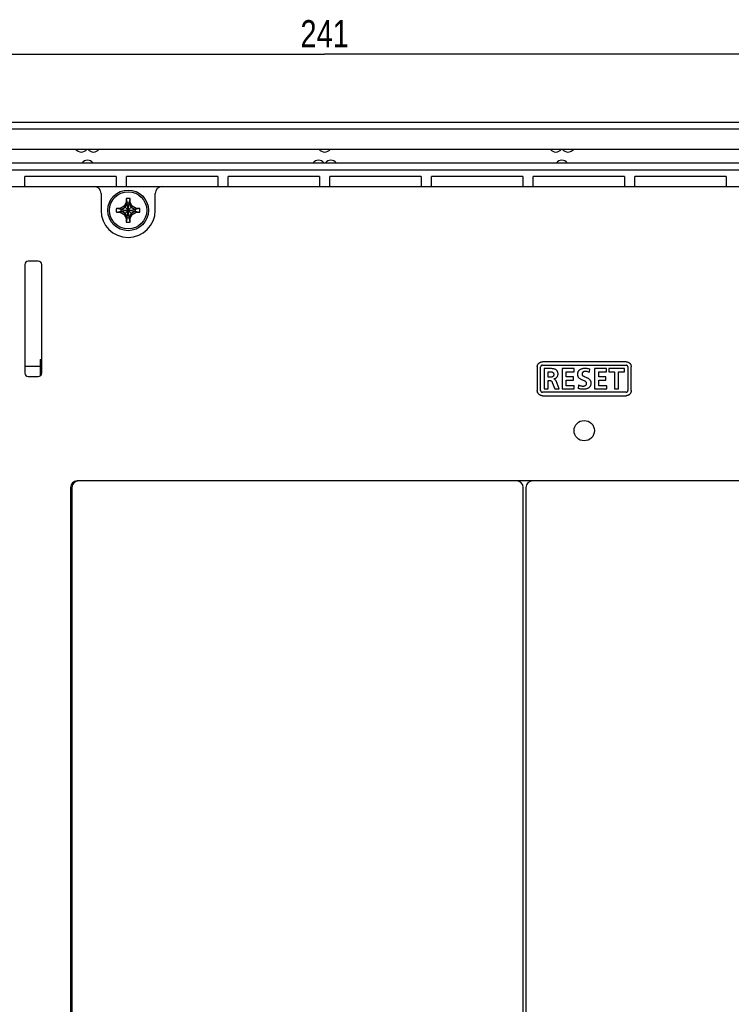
# Model space of a CAD drawing. Extents: x 8 to 833, y 0 to 484.
# Tile 20 of 22: x 630 to 735, y 228 to 373. Entities that reach past the tile are written whole.
import ezdxf
from ezdxf.enums import TextEntityAlignment as Align

# ---------------------------------------------------------------- set-up
doc = ezdxf.new("R2010")
doc.units = 0
doc.header["$LTSCALE"] = 46.255
doc.layers.get('0').update_dxf_attribs({"linetype": 'CONTINUOUS'})
doc.layers.add('AXIS', color=7, linetype='CONTINUOUS')
doc.layers.add('DIM', color=7, linetype='CONTINUOUS')
doc.styles.get("Standard").update_dxf_attribs({"font": 'txt', "width": 0.8})
doc.dimstyles.get("Standard").update_dxf_attribs({"dimtxt": 2.5, "dimasz": 2.5, "dimexe": 1.25, "dimexo": 0.625, "dimtad": 1, "dimcen": 2.5, "dimazin": 3, "dimtfac": 1, "dimtmove": 0, "dimatfit": 3})

# ---------------------------------------------------------------- blocks, each defined once
blk = doc.blocks.new('_OPEN')
at = {"color": 0, "linetype": 'BYBLOCK'}
for p, q in [((0, 0), (-1, 0.263)), ((-1, -0.263), (0, 0)), ((-1, 0), (0, 0))]:
    blk.add_line(p, q, dxfattribs=at)
blk = doc.blocks.new('*D5')
at = {"layer": 'DIM', "color": 2, "linetype": 'CONTINUOUS'}
for p, q in [((554.45, 353.07), (554.45, 369.13)), ((795.45, 353.07), (795.45, 369.13)), ((554.45, 368.13), (674.95, 368.13)), ((795.45, 368.13), (674.95, 368.13))]:
    blk.add_line(p, q, dxfattribs=at)
at = {"layer": 'DIM', "color": 2, "linetype": 'CONTINUOUS', "xscale": 1.9, "yscale": 1.9, "zscale": 1.9, "rotation": 180}
blk.add_blockref('_OPEN', (554.45, 368.13), dxfattribs=at)
at = {"layer": 'DIM', "color": 2, "linetype": 'CONTINUOUS', "xscale": 1.9, "yscale": 1.9, "zscale": 1.9}
blk.add_blockref('_OPEN', (795.45, 368.13), dxfattribs=at)
at = {"layer": 'DIM', "color": 2, "linetype": 'CONTINUOUS', "width": 0.8}
blk.add_text('241', height=4, dxfattribs=at).set_placement((674.95, 369.13), align=Align.CENTER)

msp = doc.modelspace()

# ---------------------------------------------------------------- linework, layer by layer
at = {"color": 7, "linetype": 'CONTINUOUS'}
for p, q in [((518.943, 358.071), (830.965, 358.071)), ((785.254, 357.071), (564.654, 357.071)), ((785.254, 354.071), (564.654, 354.071)), ((564.654, 352.071), (785.254, 352.071)), ((564.654, 351.071), (785.254, 351.071)), ((644.204, 350.071), (630.704, 350.071)), ((630.704, 348.571), (630.704, 350.071)), ((644.204, 350.071), (644.204, 348.571)), ((659.204, 350.071), (645.704, 350.071)), ((645.704, 348.571), (645.704, 350.071)), ((659.204, 350.071), (659.204, 348.571)), ((674.204, 350.071), (660.704, 350.071)), ((660.704, 348.571), (660.704, 350.071)), ((674.204, 350.071), (674.204, 348.571)), ((689.204, 350.071), (675.704, 350.071)), ((675.704, 348.571), (675.704, 350.071)), ((689.204, 350.071), (689.204, 348.571)), ((704.204, 350.071), (690.704, 350.071)), ((690.704, 348.571), (690.704, 350.071)), ((704.204, 350.071), (704.204, 348.571)), ((719.204, 350.071), (705.704, 350.071)), ((705.704, 348.571), (705.704, 350.071)), ((719.204, 350.071), (719.204, 348.571)), ((734.204, 350.071), (720.704, 350.071)), ((720.704, 348.571), (720.704, 350.071)), ((734.204, 350.071), (734.204, 348.571)), ((526.454, 348.571), (823.454, 348.571)), ((641.954, 347.571), (641.954, 345.071)), ((649.954, 345.071), (649.954, 347.571)), ((645.674, 346.239), (645.35, 345.676)), ((645.494, 345.532), (645.814, 346.086)), ((645.674, 346.799), (645.674, 346.239)), ((645.674, 346.799), (645.814, 346.142)), ((645.814, 346.086), (645.674, 346.239)), ((645.814, 346.086), (645.814, 346.142)), ((645.814, 344.001), (646.094, 346.142)), ((646.094, 344.001), (645.814, 346.142)), ((645.814, 344.057), (646.094, 346.086)), ((646.094, 344.057), (645.814, 346.086)), ((646.094, 346.142), (646.234, 346.799)), ((646.094, 346.086), (646.234, 346.239)), ((646.094, 346.142), (646.094, 346.086)), ((646.094, 346.086), (646.415, 345.532)), ((646.234, 346.239), (646.234, 346.799)), ((646.559, 345.676), (646.234, 346.239)), ((644.787, 345.351), (644.227, 345.351)), ((644.884, 345.211), (644.227, 345.351)), ((644.227, 344.791), (644.884, 344.931)), ((644.227, 344.791), (644.787, 344.791)), ((645.35, 345.676), (644.787, 345.351)), ((644.94, 345.211), (644.787, 345.351)), ((644.94, 344.931), (644.787, 344.791)), ((644.787, 344.791), (645.35, 344.467)), ((644.884, 344.931), (647.025, 345.211)), ((644.884, 345.211), (644.94, 345.211)), ((644.884, 345.211), (647.025, 344.931)), ((644.94, 344.931), (644.884, 344.931)), ((644.94, 345.211), (645.494, 345.532)), ((644.94, 344.931), (646.969, 345.211)), ((644.94, 345.211), (646.969, 344.931)), ((645.494, 344.611), (644.94, 344.931)), ((645.35, 344.467), (646.559, 345.676)), ((645.35, 345.676), (646.559, 344.467)), ((645.35, 344.467), (645.674, 343.904)), ((645.814, 344.057), (645.494, 344.611)), ((646.415, 344.611), (646.094, 344.057)), ((646.234, 343.904), (646.559, 344.467)), ((646.415, 345.532), (646.969, 345.211)), ((646.969, 344.931), (646.415, 344.611)), ((647.122, 345.351), (646.559, 345.676)), ((646.559, 344.467), (647.122, 344.791)), ((646.969, 345.211), (647.122, 345.351)), ((646.969, 345.211), (647.025, 345.211)), ((647.025, 344.931), (646.969, 344.931)), ((646.969, 344.931), (647.122, 344.791)), ((647.682, 345.351), (647.025, 345.211)), ((647.025, 344.931), (647.682, 344.791)), ((647.682, 345.351), (647.122, 345.351)), ((647.122, 344.791), (647.682, 344.791)), ((645.814, 344.057), (645.674, 343.904)), ((645.814, 344.001), (645.674, 343.344)), ((645.674, 343.904), (645.674, 343.344)), ((645.814, 344.001), (645.814, 344.057)), ((646.094, 344.057), (646.234, 343.904)), ((646.094, 344.057), (646.094, 344.001)), ((646.234, 343.344), (646.094, 344.001)), ((646.234, 343.344), (646.234, 343.904)), ((630.704, 337.071), (630.704, 321.071)), ((632.704, 337.571), (631.204, 337.571)), ((633.204, 321.071), (633.204, 337.071)), ((706.467, 322.419), (706.504, 322.465)), ((706.504, 322.465), (706.544, 322.509)), ((706.544, 322.509), (706.588, 322.549)), ((706.588, 322.549), (706.634, 322.586)), ((706.634, 322.586), (706.683, 322.619)), ((706.683, 322.619), (706.735, 322.647)), ((706.735, 322.647), (706.788, 322.672)), ((706.788, 322.672), (706.843, 322.692)), ((706.843, 322.692), (706.9, 322.708)), ((706.9, 322.708), (706.958, 322.719)), ((706.958, 322.719), (707.016, 322.726)), ((707.016, 322.726), (707.074, 322.728)), ((719.436, 322.728), (707.074, 322.728)), ((719.436, 322.728), (719.494, 322.726)), ((719.494, 322.726), (719.552, 322.719)), ((719.552, 322.719), (719.609, 322.708)), ((719.609, 322.708), (719.666, 322.692)), ((719.666, 322.692), (719.721, 322.672)), ((719.721, 322.672), (719.775, 322.647)), ((719.775, 322.647), (719.827, 322.619)), ((719.827, 322.619), (719.876, 322.586)), ((719.876, 322.586), (719.923, 322.549)), ((719.923, 322.549), (719.967, 322.508)), ((719.967, 322.508), (720.007, 322.464)), ((720.007, 322.464), (720.044, 322.417)), ((706.324, 321.978), (706.326, 322.036)), ((706.324, 321.978), (706.324, 318.478)), ((706.326, 322.036), (706.333, 322.095)), ((706.333, 322.095), (706.344, 322.152)), ((706.344, 322.152), (706.36, 322.209)), ((706.36, 322.209), (706.381, 322.265)), ((706.381, 322.265), (706.405, 322.318)), ((706.405, 322.318), (706.434, 322.37)), ((706.434, 322.37), (706.467, 322.419)), ((706.826, 322.004), (706.824, 321.978)), ((706.824, 318.478), (706.824, 321.978)), ((706.83, 322.03), (706.826, 322.004)), ((706.836, 322.055), (706.83, 322.03)), ((706.846, 322.08), (706.836, 322.055)), ((706.857, 322.103), (706.846, 322.08)), ((706.872, 322.125), (706.857, 322.103)), ((706.888, 322.145), (706.872, 322.125)), ((706.907, 322.164), (706.888, 322.145)), ((706.927, 322.18), (706.907, 322.164)), ((706.949, 322.195), (706.927, 322.18)), ((706.972, 322.206), (706.949, 322.195)), ((706.997, 322.216), (706.972, 322.206)), ((707.022, 322.223), (706.997, 322.216)), ((707.048, 322.227), (707.022, 322.223)), ((707.074, 322.228), (707.048, 322.227)), ((707.074, 322.228), (719.436, 322.228)), ((708.14, 321.729), (707.324, 321.729)), ((707.324, 321.729), (707.324, 318.727)), ((707.926, 321.256), (708.124, 321.256)), ((707.926, 320.448), (707.926, 321.256)), ((708.124, 321.256), (708.21, 321.255)), ((708.292, 321.727), (708.14, 321.729)), ((708.21, 321.255), (708.287, 321.251)), ((708.287, 321.251), (708.356, 321.245)), ((708.429, 321.722), (708.292, 321.727)), ((708.356, 321.245), (708.417, 321.236)), ((708.417, 321.236), (708.472, 321.224)), ((708.554, 321.712), (708.429, 321.722)), ((708.472, 321.224), (708.519, 321.21)), ((708.519, 321.21), (708.56, 321.193)), ((708.665, 321.698), (708.554, 321.712)), ((708.56, 321.193), (708.595, 321.176)), ((708.595, 321.176), (708.626, 321.156)), ((708.626, 321.156), (708.652, 321.136)), ((708.652, 321.136), (708.675, 321.114)), ((708.764, 321.68), (708.665, 321.698)), ((708.675, 321.114), (708.695, 321.09)), ((708.695, 321.09), (708.712, 321.064)), ((708.712, 321.064), (708.727, 321.036)), ((708.727, 321.036), (708.739, 321.006)), ((708.739, 321.006), (708.749, 320.973)), ((708.851, 321.659), (708.764, 321.68)), ((708.926, 321.634), (708.851, 321.659)), ((708.992, 321.608), (708.926, 321.634)), ((709.048, 321.579), (708.992, 321.608)), ((709.098, 321.549), (709.048, 321.579)), ((709.142, 321.517), (709.098, 321.549)), ((709.182, 321.482), (709.142, 321.517)), ((709.219, 321.445), (709.182, 321.482)), ((709.252, 321.404), (709.219, 321.445)), ((709.281, 321.361), (709.252, 321.404)), ((709.307, 321.314), (709.281, 321.361)), ((709.33, 321.263), (709.307, 321.314)), ((709.349, 321.207), (709.33, 321.263)), ((709.366, 321.146), (709.349, 321.207)), ((709.378, 321.078), (709.366, 321.146)), ((709.386, 321.002), (709.378, 321.078)), ((711.776, 321.729), (710.003, 321.729)), ((710.003, 321.729), (710.003, 318.727)), ((710.606, 321.256), (711.776, 321.256)), ((710.606, 320.516), (710.606, 321.256)), ((711.776, 321.256), (711.776, 321.729)), ((712.298, 320.931), (712.304, 321.007)), ((712.304, 321.007), (712.316, 321.081)), ((712.316, 321.081), (712.333, 321.151)), ((712.333, 321.151), (712.354, 321.217)), ((712.354, 321.217), (712.379, 321.278)), ((712.379, 321.278), (712.408, 321.334)), ((712.408, 321.334), (712.441, 321.387)), ((712.441, 321.387), (712.477, 321.436)), ((712.477, 321.436), (712.518, 321.483)), ((712.518, 321.483), (712.563, 321.526)), ((712.563, 321.526), (712.613, 321.568)), ((712.613, 321.568), (712.668, 321.606)), ((712.668, 321.606), (712.729, 321.642)), ((712.729, 321.642), (712.796, 321.675)), ((712.796, 321.675), (712.869, 321.704)), ((712.869, 321.704), (712.949, 321.73)), ((712.94, 321.018), (712.931, 320.979)), ((712.952, 321.055), (712.94, 321.018)), ((712.949, 321.73), (713.037, 321.751)), ((712.966, 321.088), (712.952, 321.055)), ((712.984, 321.119), (712.966, 321.088)), ((713.004, 321.147), (712.984, 321.119)), ((713.027, 321.174), (713.004, 321.147)), ((713.053, 321.198), (713.027, 321.174)), ((713.037, 321.751), (713.132, 321.767)), ((713.082, 321.221), (713.053, 321.198)), ((713.115, 321.241), (713.082, 321.221)), ((713.151, 321.259), (713.115, 321.241)), ((713.132, 321.767), (713.235, 321.777)), ((713.191, 321.275), (713.151, 321.259)), ((713.236, 321.288), (713.191, 321.275)), ((713.235, 321.777), (713.345, 321.781)), ((713.285, 321.298), (713.236, 321.288)), ((713.338, 321.305), (713.285, 321.298)), ((713.397, 321.307), (713.338, 321.305)), ((713.345, 321.781), (713.486, 321.777)), ((713.495, 321.304), (713.397, 321.307)), ((713.486, 321.777), (713.616, 321.767)), ((713.597, 321.293), (713.495, 321.304)), ((713.7, 321.276), (713.597, 321.293)), ((713.616, 321.767), (713.739, 321.751)), ((713.804, 321.25), (713.7, 321.276)), ((713.739, 321.751), (713.854, 321.73)), ((713.907, 321.218), (713.804, 321.25)), ((713.854, 321.73), (713.962, 321.704)), ((714.008, 321.179), (713.907, 321.218)), ((713.962, 321.704), (714.064, 321.673)), ((714.008, 321.179), (714.064, 321.673)), ((716.558, 321.729), (714.786, 321.729)), ((714.786, 321.729), (714.786, 318.727)), ((715.388, 321.256), (716.558, 321.256)), ((715.388, 320.516), (715.388, 321.256)), ((716.558, 321.256), (716.558, 321.729)), ((719.186, 321.729), (716.863, 321.729)), ((716.863, 321.729), (716.863, 321.256)), ((716.863, 321.256), (717.723, 321.256)), ((717.723, 321.256), (717.723, 318.727)), ((718.325, 321.256), (719.186, 321.256)), ((718.325, 318.727), (718.325, 321.256)), ((719.186, 321.256), (719.186, 321.729)), ((719.462, 322.227), (719.436, 322.228)), ((719.488, 322.223), (719.462, 322.227)), ((719.513, 322.216), (719.488, 322.223)), ((719.537, 322.207), (719.513, 322.216)), ((719.56, 322.195), (719.537, 322.207)), ((719.582, 322.181), (719.56, 322.195)), ((719.603, 322.164), (719.582, 322.181)), ((719.621, 322.145), (719.603, 322.164)), ((719.638, 322.125), (719.621, 322.145)), ((719.652, 322.103), (719.638, 322.125)), ((719.664, 322.08), (719.652, 322.103)), ((719.673, 322.055), (719.664, 322.08)), ((719.68, 322.03), (719.673, 322.055)), ((719.684, 322.004), (719.68, 322.03)), ((719.685, 321.978), (719.684, 322.004)), ((719.685, 321.978), (719.685, 318.478)), ((720.044, 322.417), (720.077, 322.368)), ((720.077, 322.368), (720.105, 322.317)), ((720.105, 322.317), (720.13, 322.263)), ((720.13, 322.263), (720.15, 322.208)), ((720.15, 322.208), (720.165, 322.152)), ((720.165, 322.152), (720.177, 322.094)), ((720.177, 322.094), (720.183, 322.036)), ((720.183, 322.036), (720.186, 321.978)), ((720.186, 318.478), (720.186, 321.978)), ((631.204, 320.571), (632.704, 320.571)), ((708.124, 320.448), (707.926, 320.448)), ((707.926, 319.974), (708.12, 319.974)), ((707.926, 318.727), (707.926, 319.974)), ((708.12, 319.974), (708.17, 319.973)), ((708.211, 320.449), (708.124, 320.448)), ((708.17, 319.973), (708.215, 319.97)), ((708.289, 320.454), (708.211, 320.449)), ((708.215, 319.97), (708.254, 319.963)), ((708.254, 319.963), (708.29, 319.954)), ((708.358, 320.461), (708.289, 320.454)), ((708.29, 319.954), (708.322, 319.943)), ((708.322, 319.943), (708.35, 319.93)), ((708.35, 319.93), (708.377, 319.914)), ((708.42, 320.472), (708.358, 320.461)), ((708.377, 319.914), (708.4, 319.896)), ((708.4, 319.896), (708.422, 319.875)), ((708.473, 320.486), (708.42, 320.472)), ((708.422, 319.875), (708.443, 319.851)), ((708.443, 319.851), (708.462, 319.823)), ((708.462, 319.823), (708.481, 319.791)), ((708.52, 320.501), (708.473, 320.486)), ((708.481, 319.791), (708.5, 319.754)), ((708.5, 319.754), (708.518, 319.712)), ((708.518, 319.712), (708.537, 319.665)), ((708.561, 320.519), (708.52, 320.501)), ((708.537, 319.665), (708.898, 318.727)), ((708.596, 320.538), (708.561, 320.519)), ((708.626, 320.559), (708.596, 320.538)), ((708.652, 320.581), (708.626, 320.559)), ((708.675, 320.605), (708.652, 320.581)), ((708.696, 320.631), (708.675, 320.605)), ((708.713, 320.658), (708.696, 320.631)), ((708.728, 320.688), (708.713, 320.658)), ((708.74, 320.72), (708.728, 320.688)), ((708.75, 320.757), (708.74, 320.72)), ((708.749, 320.973), (708.756, 320.934)), ((708.757, 320.799), (708.75, 320.757)), ((708.756, 320.934), (708.76, 320.89)), ((708.76, 320.844), (708.757, 320.799)), ((708.76, 320.89), (708.76, 320.844)), ((708.769, 320.219), (708.832, 320.23)), ((708.769, 320.211), (708.769, 320.219)), ((708.795, 320.207), (708.769, 320.211)), ((708.82, 320.201), (708.795, 320.207)), ((708.846, 320.192), (708.82, 320.201)), ((708.832, 320.23), (708.891, 320.245)), ((708.871, 320.18), (708.846, 320.192)), ((708.897, 320.165), (708.871, 320.18)), ((708.891, 320.245), (708.948, 320.264)), ((708.923, 320.145), (708.897, 320.165)), ((708.949, 320.121), (708.923, 320.145)), ((708.948, 320.264), (709.001, 320.287)), ((708.976, 320.091), (708.949, 320.121)), ((709.003, 320.055), (708.976, 320.091)), ((709.001, 320.287), (709.051, 320.313)), ((709.031, 320.011), (709.003, 320.055)), ((709.059, 319.96), (709.031, 320.011)), ((709.051, 320.313), (709.098, 320.343)), ((709.088, 319.901), (709.059, 319.96)), ((709.569, 318.727), (709.088, 319.901)), ((709.098, 320.343), (709.142, 320.376)), ((709.142, 320.376), (709.183, 320.413)), ((709.183, 320.413), (709.22, 320.452)), ((709.22, 320.452), (709.254, 320.494)), ((709.254, 320.494), (709.284, 320.539)), ((709.284, 320.539), (709.311, 320.586)), ((709.311, 320.586), (709.334, 320.636)), ((709.334, 320.636), (709.353, 320.688)), ((709.353, 320.688), (709.369, 320.742)), ((709.369, 320.742), (709.38, 320.798)), ((709.38, 320.798), (709.386, 320.856)), ((709.389, 320.916), (709.386, 321.002)), ((709.386, 320.856), (709.389, 320.916)), ((711.677, 320.516), (710.606, 320.516)), ((710.606, 320.043), (711.677, 320.043)), ((710.606, 319.2), (710.606, 320.043)), ((711.677, 320.043), (711.677, 320.516)), ((712.296, 320.855), (712.298, 320.931)), ((712.299, 320.78), (712.296, 320.855)), ((712.307, 320.71), (712.299, 320.78)), ((712.32, 320.646), (712.307, 320.71)), ((712.338, 320.586), (712.32, 320.646)), ((712.359, 320.53), (712.338, 320.586)), ((712.383, 320.479), (712.359, 320.53)), ((712.412, 320.43), (712.383, 320.479)), ((712.445, 320.384), (712.412, 320.43)), ((712.482, 320.338), (712.445, 320.384)), ((712.526, 320.294), (712.482, 320.338)), ((712.577, 320.25), (712.526, 320.294)), ((712.638, 320.205), (712.577, 320.25)), ((712.712, 320.158), (712.638, 320.205)), ((712.797, 320.112), (712.712, 320.158)), ((712.889, 320.069), (712.797, 320.112)), ((712.981, 320.031), (712.889, 320.069)), ((712.926, 320.936), (712.924, 320.891)), ((712.924, 320.891), (712.926, 320.86)), ((712.931, 320.979), (712.926, 320.936)), ((712.926, 320.86), (712.93, 320.832)), ((712.93, 320.832), (712.937, 320.806)), ((712.937, 320.806), (712.947, 320.781)), ((712.947, 320.781), (712.96, 320.757)), ((712.96, 320.757), (712.976, 320.732)), ((712.976, 320.732), (712.996, 320.708)), ((713.069, 319.995), (712.981, 320.031)), ((712.996, 320.708), (713.021, 320.683)), ((713.021, 320.683), (713.052, 320.658)), ((713.052, 320.658), (713.087, 320.634)), ((713.15, 319.964), (713.069, 319.995)), ((713.087, 320.634), (713.126, 320.61)), ((713.126, 320.61), (713.171, 320.587)), ((713.222, 319.935), (713.15, 319.964)), ((713.171, 320.587), (713.221, 320.563)), ((713.221, 320.563), (713.277, 320.539)), ((713.286, 319.907), (713.222, 319.935)), ((713.277, 320.539), (713.34, 320.513)), ((713.344, 319.879), (713.286, 319.907)), ((713.34, 320.513), (713.489, 320.456)), ((713.396, 319.851), (713.344, 319.879)), ((713.441, 319.823), (713.396, 319.851)), ((713.478, 319.796), (713.441, 319.823)), ((713.509, 319.769), (713.478, 319.796)), ((713.489, 320.456), (713.571, 320.424)), ((713.535, 319.742), (713.509, 319.769)), ((713.556, 319.716), (713.535, 319.742)), ((713.573, 319.688), (713.556, 319.716)), ((713.571, 320.424), (713.656, 320.387)), ((713.587, 319.661), (713.573, 319.688)), ((713.598, 319.631), (713.587, 319.661)), ((713.606, 319.601), (713.598, 319.631)), ((713.611, 319.57), (713.606, 319.601)), ((713.612, 319.537), (713.611, 319.57)), ((713.656, 320.387), (713.74, 320.347)), ((713.74, 320.347), (713.821, 320.304)), ((713.821, 320.304), (713.892, 320.258)), ((713.892, 320.258), (713.953, 320.213)), ((713.953, 320.213), (714.005, 320.168)), ((714.005, 320.168), (714.049, 320.123)), ((714.049, 320.123), (714.088, 320.076)), ((714.088, 320.076), (714.122, 320.028)), ((714.122, 320.028), (714.151, 319.978)), ((714.151, 319.978), (714.176, 319.925)), ((714.176, 319.925), (714.197, 319.87)), ((714.197, 319.87), (714.214, 319.81)), ((714.214, 319.81), (714.228, 319.744)), ((714.228, 319.744), (714.237, 319.672)), ((714.237, 319.672), (714.24, 319.594)), ((714.24, 319.594), (714.238, 319.514)), ((716.459, 320.516), (715.388, 320.516)), ((715.388, 320.043), (716.459, 320.043)), ((715.388, 319.2), (715.388, 320.043)), ((716.459, 320.043), (716.459, 320.516)), ((706.326, 318.42), (706.324, 318.478)), ((706.333, 318.362), (706.326, 318.42)), ((706.344, 318.305), (706.333, 318.362)), ((706.36, 318.248), (706.344, 318.305)), ((706.38, 318.193), (706.36, 318.248)), ((706.404, 318.139), (706.38, 318.193)), ((706.433, 318.088), (706.404, 318.139)), ((706.824, 318.478), (706.826, 318.452)), ((706.826, 318.452), (706.83, 318.426)), ((706.83, 318.426), (706.836, 318.4)), ((706.836, 318.4), (706.846, 318.376)), ((706.846, 318.376), (706.858, 318.353)), ((706.858, 318.353), (706.872, 318.331)), ((706.872, 318.331), (706.888, 318.311)), ((706.888, 318.311), (706.907, 318.292)), ((706.907, 318.292), (706.927, 318.276)), ((706.927, 318.276), (706.949, 318.262)), ((706.949, 318.262), (706.972, 318.25)), ((706.972, 318.25), (706.997, 318.24)), ((706.997, 318.24), (707.022, 318.234)), ((707.022, 318.234), (707.048, 318.23)), ((707.048, 318.23), (707.074, 318.228)), ((719.436, 318.228), (707.074, 318.228)), ((707.324, 318.727), (707.926, 318.727)), ((708.898, 318.727), (709.569, 318.727)), ((710.003, 318.727), (711.785, 318.727)), ((711.785, 319.2), (710.606, 319.2)), ((711.785, 318.727), (711.785, 319.2)), ((712.399, 319.333), (712.343, 318.791)), ((712.487, 318.755), (712.343, 318.791)), ((712.399, 319.333), (712.489, 319.288)), ((712.62, 318.725), (712.487, 318.755)), ((712.489, 319.288), (712.579, 319.249)), ((712.579, 319.249), (712.669, 319.217)), ((712.74, 318.702), (712.62, 318.725)), ((712.669, 319.217), (712.756, 319.191)), ((712.855, 318.688), (712.74, 318.702)), ((712.756, 319.191), (712.842, 319.172)), ((712.842, 319.172), (712.924, 319.158)), ((712.976, 318.679), (712.855, 318.688)), ((712.924, 319.158), (713.003, 319.151)), ((713.113, 318.675), (712.976, 318.679)), ((713.003, 319.151), (713.078, 319.148)), ((713.078, 319.148), (713.137, 319.15)), ((713.245, 318.679), (713.113, 318.675)), ((713.137, 319.15), (713.197, 319.158)), ((713.197, 319.158), (713.256, 319.17)), ((713.363, 318.691), (713.245, 318.679)), ((713.256, 319.17), (713.311, 319.186)), ((713.311, 319.186), (713.362, 319.205)), ((713.362, 319.205), (713.408, 319.227)), ((713.47, 318.708), (713.363, 318.691)), ((713.408, 319.227), (713.447, 319.25)), ((713.447, 319.25), (713.481, 319.275)), ((713.566, 318.73), (713.47, 318.708)), ((713.481, 319.275), (713.511, 319.3)), ((713.511, 319.3), (713.535, 319.326)), ((713.535, 319.326), (713.556, 319.353)), ((713.556, 319.353), (713.573, 319.381)), ((713.652, 318.756), (713.566, 318.73)), ((713.573, 319.381), (713.588, 319.41)), ((713.588, 319.41), (713.599, 319.441)), ((713.599, 319.441), (713.607, 319.473)), ((713.607, 319.473), (713.611, 319.505)), ((713.611, 319.505), (713.612, 319.537)), ((713.73, 318.786), (713.652, 318.756)), ((713.8, 318.819), (713.73, 318.786)), ((713.863, 318.855), (713.8, 318.819)), ((713.92, 318.893), (713.863, 318.855)), ((713.971, 318.934), (713.92, 318.893)), ((714.017, 318.978), (713.971, 318.934)), ((714.058, 319.023), (714.017, 318.978)), ((714.095, 319.072), (714.058, 319.023)), ((714.127, 319.123), (714.095, 319.072)), ((714.156, 319.176), (714.127, 319.123)), ((714.181, 319.234), (714.156, 319.176)), ((714.201, 319.296), (714.181, 319.234)), ((714.218, 319.363), (714.201, 319.296)), ((714.231, 319.436), (714.218, 319.363)), ((714.238, 319.514), (714.231, 319.436)), ((714.786, 318.727), (716.567, 318.727)), ((716.567, 319.2), (715.388, 319.2)), ((716.567, 318.727), (716.567, 319.2)), ((717.723, 318.727), (718.325, 318.727)), ((719.436, 318.228), (719.462, 318.23)), ((719.462, 318.23), (719.489, 318.234)), ((719.489, 318.234), (719.514, 318.24)), ((719.514, 318.24), (719.538, 318.25)), ((719.538, 318.25), (719.562, 318.262)), ((719.562, 318.262), (719.583, 318.276)), ((719.583, 318.276), (719.603, 318.292)), ((719.603, 318.292), (719.622, 318.311)), ((719.622, 318.311), (719.638, 318.331)), ((719.638, 318.331), (719.652, 318.352)), ((719.652, 318.352), (719.664, 318.376)), ((719.664, 318.376), (719.673, 318.4)), ((719.673, 318.4), (719.68, 318.426)), ((719.68, 318.426), (719.684, 318.452)), ((719.684, 318.452), (719.685, 318.478)), ((720.105, 318.138), (720.076, 318.086)), ((720.129, 318.192), (720.105, 318.138)), ((720.15, 318.247), (720.129, 318.192)), ((720.165, 318.304), (720.15, 318.247)), ((720.177, 318.362), (720.165, 318.304)), ((720.183, 318.42), (720.177, 318.362)), ((720.186, 318.478), (720.183, 318.42)), ((706.466, 318.039), (706.433, 318.088)), ((706.503, 317.992), (706.466, 318.039)), ((706.543, 317.948), (706.503, 317.992)), ((706.587, 317.907), (706.543, 317.948)), ((706.634, 317.87), (706.587, 317.907)), ((706.683, 317.837), (706.634, 317.87)), ((706.735, 317.809), (706.683, 317.837)), ((706.788, 317.784), (706.735, 317.809)), ((706.844, 317.764), (706.788, 317.784)), ((706.9, 317.748), (706.844, 317.764)), ((706.958, 317.737), (706.9, 317.748)), ((707.016, 317.73), (706.958, 317.737)), ((707.074, 317.728), (707.016, 317.73)), ((707.074, 317.728), (719.436, 317.728)), ((719.494, 317.73), (719.436, 317.728)), ((719.552, 317.737), (719.494, 317.73)), ((719.61, 317.748), (719.552, 317.737)), ((719.666, 317.764), (719.61, 317.748)), ((719.722, 317.784), (719.666, 317.764)), ((719.775, 317.808), (719.722, 317.784)), ((719.826, 317.837), (719.775, 317.808)), ((719.875, 317.87), (719.826, 317.837)), ((719.922, 317.907), (719.875, 317.87)), ((719.966, 317.947), (719.922, 317.907)), ((720.006, 317.991), (719.966, 317.947)), ((720.043, 318.037), (720.006, 317.991)), ((720.076, 318.086), (720.043, 318.037)), ((770.454, 305.171), (638.454, 305.171)), ((637.454, 304.171), (637.454, 225.834)), ((637.654, 304.171), (637.654, 205.671)), ((704.254, 205.671), (704.254, 304.171)), ((704.654, 304.171), (704.654, 205.671)), ((637.654, 273.171), (637.454, 273.171)), ((637.454, 248.171), (637.654, 248.171))]:
    msp.add_line(p, q, dxfattribs=at)
for centre, radius in [((645.954, 345.071), 3), ((645.954, 345.071), 2.75), ((713.254, 312.571), 1.5)]:
    msp.add_circle(centre, radius, dxfattribs=at)
for centre, radius, start, end in [((639.054, 354.671), 1, 216.8699, 323.1301), ((640.854, 354.671), 1, 216.8699, 323.1301), ((674.954, 354.671), 1, 216.8699, 323.1301), ((709.054, 354.671), 1, 216.8699, 323.1301), ((710.854, 354.671), 1, 216.8699, 323.1301), ((639.954, 351.471), 1, 36.8699, 143.1301), ((674.054, 351.471), 1, 36.8699, 143.1301), ((675.854, 351.471), 1, 36.8699, 143.1301), ((709.954, 351.471), 1, 36.8699, 143.1301), ((640.954, 347.571), 1, 0, 90), ((650.954, 347.571), 1, 90, 180), ((645.954, 345.071), 1.75, 80.7931, 99.2069), ((645.954, 345.07), 1.082, 82.56227, 97.43773), ((645.954, 345.071), 4, 180, 360), ((645.954, 345.071), 1.75, 170.7931, 189.2069), ((645.956, 345.071), 1.082, 172.56227, 187.43773), ((645.953, 345.071), 1.082, 352.56227, 7.43773), ((645.954, 345.071), 1.75, 350.7931, 9.2069), ((645.954, 345.071), 1.75, 260.7931, 279.2069), ((645.954, 345.073), 1.082, 262.56227, 277.43773), ((631.204, 337.071), 0.5, 90, 180), ((632.704, 337.071), 0.5, 0, 90), ((631.204, 321.071), 0.5, 180, 270), ((632.704, 321.071), 0.5, 270, 360), ((638.454, 304.171), 1, 90, 180), ((638.654, 304.171), 1, 90, 180), ((703.254, 304.171), 1, 0, 90), ((705.654, 304.171), 1, 90, 180)]:
    msp.add_arc(centre, radius, start, end, dxfattribs=at)
at = {"layer": 'AXIS', "color": 7, "linetype": 'CONTINUOUS'}
for p, q in [((632.954, 323.071), (633.204, 323.071)), ((632.954, 323.071), (632.954, 320.638)), ((630.704, 322.071), (632.954, 322.071))]:
    msp.add_line(p, q, dxfattribs=at)

# ---------------------------------------------------------------- dimensions: what is measured, and where the dimension line sits
at = {"layer": 'DIM', "color": 2, "linetype": 'CONTINUOUS'}
dim = msp.add_linear_dim(base=(795.454, 368.125), p1=(554.454, 352.571), p2=(795.454, 352.571), dimstyle='Standard', dxfattribs=at)
dim.commit()
dim.dimension.update_dxf_attribs({"geometry": '*D5', "text_midpoint": (674.554, 368.125), "dimtype": 128})

doc.saveas('drawing.dxf')
